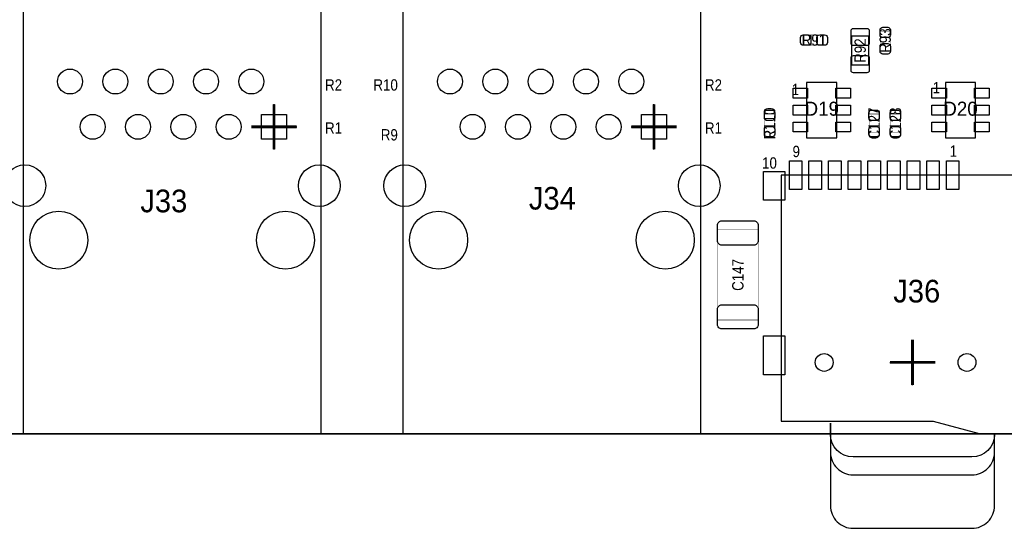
# Model space of a CAD drawing. Extents: x 0 to 170, y -5 to 121.
# Tile 2 of 13: x 39 to 94, y -5 to 23. Entities that reach past the tile are written whole.
import ezdxf
from ezdxf.enums import TextEntityAlignment as Align

# ---------------------------------------------------------------- set-up
doc = ezdxf.new("R2010")
doc.units = 0
for name, color, linetype in [('BG_OUTLINE', 3, 'CONTINUOUS'), ('PG_ASSEMBLY_TOP', 140, 'CONTINUOUS'), ('PG_BODY_CENTER', 211, 'CONTINUOUS'), ('PIN_TOP', 160, 'CONTINUOUS'), ('RD_ASSEMBLY_TOP', 140, 'CONTINUOUS')]:
    doc.layers.add(name, color=color, linetype=linetype)

msp = doc.modelspace()

# ---------------------------------------------------------------- linework, layer by layer
at = {"layer": 'BG_OUTLINE'}
msp.add_lwpolyline([(169.926, 0), (169.926, 39.77386), (164.5158, 39.77386, -0.414214), (163.5252, 40.76446), (163.5252, 44.26966, -0.406818), (164.5158, 45.28566), (169.926, 45.28566), (169.926, 70.5358), (164.5158, 70.5358, -0.414214), (163.5252, 71.5264), (163.5252, 75.0316, -0.406818), (164.5158, 76.0476), (169.926, 76.0476), (169.926, 119.888), (17.526, 119.888), (0, 119.888), (0, 0)], format="xyb", close=True, dxfattribs=at)
msp.add_lwpolyline([(169.926, 0), (0, 0)], dxfattribs=at)
at = {"layer": 'PG_ASSEMBLY_TOP'}
for points in [[(38.69944, 0), (55.3974, 0), (55.3974, 25.43048), (38.69944, 25.43048), (38.69944, 0)], [(59.98464, 0), (76.6826, 0), (76.6826, 25.43048), (59.98464, 25.43048), (59.98464, 0)], [(84.299552, 16.60144), (84.299552, 19.70024), (82.602832, 19.70024), (82.602832, 16.60144), (84.299552, 16.60144)], [(92.071952, 16.60144), (92.071952, 19.70024), (90.375232, 19.70024), (90.375232, 16.60144), (92.071952, 16.60144)], [(81.18348, 0.70612), (89.68486, 0.71628), (92.27312, 0.01524), (95.885, 0.00508), (95.885, 14.50594), (81.18348, 14.50594), (81.18348, 0.70612)], [(93.13418, -2.29362), (93.13418, -0.09398)]]:
    msp.add_lwpolyline(points, dxfattribs=at)
at = {"layer": 'PG_ASSEMBLY_TOP', "const_width": 0.024892}
for points in [[(83.542378, 22.355556), (83.542378, 21.79574), (82.482182, 21.79574), (82.482182, 22.355556), (83.542378, 22.355556)], [(86.724236, 22.573234), (87.284052, 22.573234), (87.284052, 21.513038), (86.724236, 21.513038), (86.724236, 22.573234)], [(80.807052, 16.868902), (80.247236, 16.868902), (80.247236, 17.929098), (80.807052, 17.929098), (80.807052, 16.868902)], [(86.664292, 16.868902), (86.104476, 16.868902), (86.104476, 17.929098), (86.664292, 17.929098), (86.664292, 16.868902)], [(87.858092, 16.868902), (87.298276, 16.868902), (87.298276, 17.929098), (87.858092, 17.929098), (87.858092, 16.868902)], [(77.607668, 11.440414), (79.887572, 11.440414), (79.887572, 6.380226), (77.607668, 6.380226), (77.607668, 11.440414)]]:
    msp.add_lwpolyline(points, dxfattribs=at)
at = {"layer": 'PG_ASSEMBLY_TOP'}
msp.add_lwpolyline([(85.12556, 22.309836), (86.07552, 22.309836), (86.07552, 20.658836), (85.12556, 20.658836)], close=True, dxfattribs=at)
for points in [[(83.9343, 0.60452), (83.9343, -4.02336, 0.414386), (85.2043, -5.29336), (91.86418, -5.29336, 0.414386), (93.13418, -4.02336), (93.13418, -2.29362)], [(83.9343, 0.60452), (83.9343, -1.02362, 0.414346), (85.2043, -2.29362), (91.86418, -2.29362, 0.414346), (93.13418, -1.02362), (93.13418, -0.09398)], [(93.13418, -0.09398), (93.13418, -0.0254, -0.414072), (91.86418, -1.2954), (85.2043, -1.2954, -0.414072), (83.9343, -0.0254), (83.9343, 0.60452)]]:
    msp.add_lwpolyline(points, format="xyb", dxfattribs=at)
at = {"layer": 'PG_BODY_CENTER', "const_width": 0.1524}
for points in [[(52.76342, 15.94104), (52.76342, 18.48104)], [(74.04862, 15.94104), (74.04862, 18.48104)], [(51.49342, 17.21104), (54.03342, 17.21104)], [(72.77862, 17.21104), (75.31862, 17.21104)], [(88.53424, 2.73558), (88.53424, 5.27558)], [(87.26424, 4.00558), (89.80424, 4.00558)]]:
    msp.add_lwpolyline(points, dxfattribs=at)
at = {"layer": 'PG_BODY_CENTER'}
for points in [[(52.76342, 15.94104), (52.76342, 18.48104)], [(74.04862, 15.94104), (74.04862, 18.48104)], [(51.49342, 17.21104), (54.03342, 17.21104)], [(72.77862, 17.21104), (75.31862, 17.21104)], [(88.53424, 2.73558), (88.53424, 5.27558)], [(87.26424, 4.00558), (89.80424, 4.00558)]]:
    msp.add_lwpolyline(points, dxfattribs=at)
at = {"layer": 'PIN_TOP'}
for points in [[(85.21954, 22.728936), (85.98154, 22.728936, -0.414214), (86.10854, 22.601936), (86.10854, 21.890736, -0.414214), (85.98154, 21.763736), (85.21954, 21.763736, -0.414214), (85.09254, 21.890736), (85.09254, 22.601936, -0.414214)], [(87.294212, 22.643084), (87.294212, 22.363176, -0.414846), (87.144098, 22.213062), (86.86419, 22.213062, -0.414846), (86.714076, 22.363176), (86.714076, 22.643084, -0.414846), (86.86419, 22.793198), (87.144098, 22.793198, -0.414846)], [(82.412332, 22.365716), (82.69224, 22.365716, -0.414846), (82.842354, 22.215602), (82.842354, 21.935694, -0.414846), (82.69224, 21.78558), (82.412332, 21.78558, -0.414846), (82.262218, 21.935694), (82.262218, 22.215602, -0.414846)], [(83.612228, 21.78558), (83.33232, 21.78558, -0.414846), (83.182206, 21.935694), (83.182206, 22.215602, -0.414846), (83.33232, 22.365716), (83.612228, 22.365716, -0.414846), (83.762342, 22.215602), (83.762342, 21.935694, -0.414846)], [(86.714076, 21.443188), (86.714076, 21.723096, -0.414846), (86.86419, 21.87321), (87.144098, 21.87321, -0.414846), (87.294212, 21.723096), (87.294212, 21.443188, -0.414846), (87.144098, 21.293074), (86.86419, 21.293074, -0.414846)], [(85.21954, 21.204936), (85.98154, 21.204936, -0.414214), (86.10854, 21.077936), (86.10854, 20.366736, -0.414214), (85.98154, 20.239736), (85.21954, 20.239736, -0.414214), (85.09254, 20.366736), (85.09254, 21.077936, -0.414214)], [(80.817212, 17.998948), (80.817212, 17.71904, -0.414846), (80.667098, 17.568926), (80.38719, 17.568926, -0.414846), (80.237076, 17.71904), (80.237076, 17.998948, -0.414846), (80.38719, 18.149062), (80.667098, 18.149062, -0.414846)], [(86.674452, 17.998948), (86.674452, 17.71904, -0.414846), (86.524338, 17.568926), (86.24443, 17.568926, -0.414846), (86.094316, 17.71904), (86.094316, 17.998948, -0.414846), (86.24443, 18.149062), (86.524338, 18.149062, -0.414846)], [(87.868252, 17.998948), (87.868252, 17.71904, -0.414846), (87.718138, 17.568926), (87.43823, 17.568926, -0.414846), (87.288116, 17.71904), (87.288116, 17.998948, -0.414846), (87.43823, 18.149062), (87.718138, 18.149062, -0.414846)], [(80.237076, 16.799052), (80.237076, 17.07896, -0.414846), (80.38719, 17.229074), (80.667098, 17.229074, -0.414846), (80.817212, 17.07896), (80.817212, 16.799052, -0.414846), (80.667098, 16.648938), (80.38719, 16.648938, -0.414846)], [(86.094316, 16.799052), (86.094316, 17.07896, -0.414846), (86.24443, 17.229074), (86.524338, 17.229074, -0.414846), (86.674452, 17.07896), (86.674452, 16.799052, -0.414846), (86.524338, 16.648938), (86.24443, 16.648938, -0.414846)], [(87.288116, 16.799052), (87.288116, 17.07896, -0.414846), (87.43823, 17.229074), (87.718138, 17.229074, -0.414846), (87.868252, 17.07896), (87.868252, 16.799052, -0.414846), (87.718138, 16.648938), (87.43823, 16.648938, -0.414846)], [(79.892652, 11.69035), (79.892652, 10.830306, -0.414258), (79.642716, 10.58037), (77.852524, 10.58037, -0.414258), (77.602588, 10.830306), (77.602588, 11.69035, -0.414258), (77.852524, 11.940286), (79.642716, 11.940286, -0.414258)], [(77.602588, 6.13029), (77.602588, 6.990334, -0.414258), (77.852524, 7.24027), (79.642716, 7.24027, -0.414258), (79.892652, 6.990334), (79.892652, 6.13029, -0.414258), (79.642716, 5.880354), (77.852524, 5.880354, -0.414258)]]:
    msp.add_lwpolyline(points, format="xyb", close=True, dxfattribs=at)
for points in [[(82.658712, 18.8214), (81.845912, 18.8214), (81.845912, 19.3802), (82.658712, 19.3802)], [(84.243672, 19.3802), (85.056472, 19.3802), (85.056472, 18.8214), (84.243672, 18.8214)], [(90.431112, 18.8214), (89.618312, 18.8214), (89.618312, 19.3802), (90.431112, 19.3802)], [(92.016072, 19.3802), (92.828872, 19.3802), (92.828872, 18.8214), (92.016072, 18.8214)], [(82.658712, 17.87144), (81.845912, 17.87144), (81.845912, 18.43024), (82.658712, 18.43024)], [(84.243672, 18.43024), (85.056472, 18.43024), (85.056472, 17.87144), (84.243672, 17.87144)], [(90.431112, 17.87144), (89.618312, 17.87144), (89.618312, 18.43024), (90.431112, 18.43024)], [(92.016072, 18.43024), (92.828872, 18.43024), (92.828872, 17.87144), (92.016072, 17.87144)], [(53.46192, 16.51254), (52.06492, 16.51254), (52.06492, 17.90954), (53.46192, 17.90954)], [(74.74712, 16.51254), (73.35012, 16.51254), (73.35012, 17.90954), (74.74712, 17.90954)], [(82.658712, 16.92148), (81.845912, 16.92148), (81.845912, 17.48028), (82.658712, 17.48028)], [(84.243672, 17.48028), (85.056472, 17.48028), (85.056472, 16.92148), (84.243672, 16.92148)], [(90.431112, 16.92148), (89.618312, 16.92148), (89.618312, 17.48028), (90.431112, 17.48028)], [(92.016072, 17.48028), (92.828872, 17.48028), (92.828872, 16.92148), (92.016072, 16.92148)], [(81.63306, 13.70584), (81.63306, 15.30604), (82.3341, 15.30604), (82.3341, 13.70584)], [(82.73288, 13.70584), (82.73288, 15.30604), (83.43392, 15.30604), (83.43392, 13.70584)], [(83.8327, 13.70584), (83.8327, 15.30604), (84.53374, 15.30604), (84.53374, 13.70584)], [(84.93252, 13.70584), (84.93252, 15.30604), (85.63356, 15.30604), (85.63356, 13.70584)], [(86.03488, 13.70584), (86.03488, 15.30604), (86.73592, 15.30604), (86.73592, 13.70584)], [(87.1347, 13.70584), (87.1347, 15.30604), (87.83574, 15.30604), (87.83574, 13.70584)], [(88.23452, 13.70584), (88.23452, 15.30604), (88.93556, 15.30604), (88.93556, 13.70584)], [(89.33434, 13.70584), (89.33434, 15.30604), (90.03538, 15.30604), (90.03538, 13.70584)], [(90.43416, 13.70584), (90.43416, 15.30604), (91.1352, 15.30604), (91.1352, 13.70584)], [(80.18526, 13.1064), (80.18526, 14.7066), (81.38414, 14.7066), (81.38414, 13.1064)], [(80.18526, 3.30454), (80.18526, 5.50418), (81.38414, 5.50418), (81.38414, 3.30454)]]:
    msp.add_lwpolyline(points, close=True, dxfattribs=at)
for centre, radius in [((41.33342, 19.75104), 0.699008), ((43.87342, 19.75104), 0.699008), ((46.41342, 19.75104), 0.699008), ((48.95342, 19.75104), 0.699008), ((51.49342, 19.75104), 0.699008), ((62.61862, 19.75104), 0.699008), ((65.15862, 19.75104), 0.699008), ((67.69862, 19.75104), 0.699008), ((70.23862, 19.75104), 0.699008), ((72.77862, 19.75104), 0.699008), ((42.60342, 17.21104), 0.699008), ((45.14342, 17.21104), 0.699008), ((47.68342, 17.21104), 0.699008), ((50.22342, 17.21104), 0.699008), ((63.88862, 17.21104), 0.699008), ((66.42862, 17.21104), 0.699008), ((68.96862, 17.21104), 0.699008), ((71.50862, 17.21104), 0.699008), ((38.7985, 13.91158), 1.1684), ((55.29834, 13.91158), 1.1684), ((60.0837, 13.91158), 1.1684), ((76.58354, 13.91158), 1.1684), ((40.69842, 10.86104), 1.624965), ((53.39842, 10.86104), 1.624965), ((61.98362, 10.86104), 1.624965), ((74.68362, 10.86104), 1.624965), ((83.58378, 4.00558), 0.50038), ((91.58478, 4.00558), 0.50038)]:
    msp.add_circle(centre, radius, dxfattribs=at)

# ---------------------------------------------------------------- texts
at = {"layer": 'PG_ASSEMBLY_TOP', "width": 0.88}
for s, p in [('R2', (56.57342, 19.2405)), ('R10', (59.69762, 19.2405)), ('R2', (77.85862, 19.2405)), ('R1', (56.57342, 16.8275)), ('R1', (77.85862, 16.8275)), ('R9', (59.69762, 16.4465))]:
    msp.add_text(s, height=0.635, dxfattribs=at).set_placement(p, align=Align.RIGHT)
for s, p in [('1', (81.7626, 18.9865)), ('1', (89.662, 19.0881)), ('9', (81.8134, 15.51432)), ('1', (90.6145, 15.53464)), ('10', (80.10398, 14.86662))]:
    msp.add_text(s, height=0.635, dxfattribs=at).set_placement(p)
at = {"layer": 'RD_ASSEMBLY_TOP', "width": 0.88}
for s, p in [('R93', (87.321644, 22.043136)), ('R92', (85.91804, 21.484336)), ('R110', (80.844644, 17.399)), ('C127', (86.701884, 17.399)), ('C128', (87.895684, 17.399)), ('C147', (79.06512, 8.91032))]:
    msp.add_text(s, height=0.635, rotation=90, dxfattribs=at).set_placement(p, align=Align.CENTER)
at = {"layer": 'RD_ASSEMBLY_TOP'}
for s, height, width, p in [('R91', 0.635, 0.88, (83.01228, 21.758148)), ('J34', 1.27, 0.96, (68.3514, 12.573)), ('J33', 1.27, 0.96, (46.5836, 12.4206)), ('J36', 1.27, 0.96, (88.773, 7.366))]:
    msp.add_text(s, height=height, dxfattribs=dict(at, width=width)).set_placement(p, align=Align.CENTER)
for s, p in [('D19', (83.451192, 17.83334)), ('D20', (91.223592, 17.83334))]:
    msp.add_text(s, height=0.7874, dxfattribs=at).set_placement(p, align=Align.CENTER)

doc.saveas('drawing.dxf')
